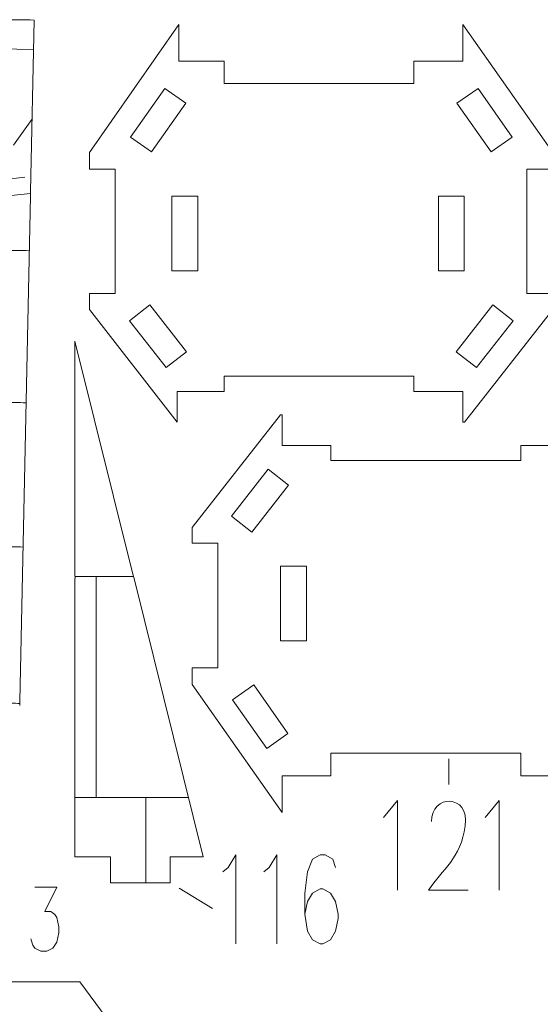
# Model space of a CAD drawing. Header units: inches. Extents: x -7.2 to 7.2, y -5.5 to 5.4.
# Tile 5 of 9: x -1.9 to 0.8, y 0.3 to 5.3. Entities that reach past the tile are written whole.
import ezdxf

# ---------------------------------------------------------------- set-up
doc = ezdxf.new("R2010")
doc.units = ezdxf.units.IN
doc.header["$MEASUREMENT"] = 0
doc.layers.add('Layer 1', color=7, linetype='Continuous')

msp = doc.modelspace()

# ---------------------------------------------------------------- linework, layer by layer
at = {"layer": 'Layer 1', "lineweight": 9}
for points, knots in [([(-1.7968, 4.4129), (-1.7968, 4.4129), (-1.7785, 5.2759), (-1.7785, 5.2759), (-1.7785, 5.2759), (-1.831, 5.2772), (-1.8943, 5.2778), (-1.9469, 5.2775), (-1.9469, 5.2775), (-2.508, 5.274), (-3.0654, 5.1842), (-3.5998, 5.0109), (-3.5998, 5.0109), (-3.5998, 5.0109), (-3.5701, 4.9091), (-3.5701, 4.9091)], [0, 0, 0, 0, 0.2, 0.2, 0.2, 0.2, 0.4, 0.4, 0.4, 0.4, 0.6, 0.6, 0.6, 0.6, 1, 1, 1, 1]), ([(-0.823, 5.0349), (-0.823, 5.0349), (-0.823, 5.0695), (-0.823, 5.0695), (-0.823, 5.0695), (-0.823, 5.0695), (-1.0504, 5.0695), (-1.0504, 5.0695), (-1.0504, 5.0695), (-1.0504, 5.0695), (-1.0504, 5.2538), (-1.0504, 5.2538), (-1.0504, 5.2538), (-1.0504, 5.2538), (-1.4998, 4.6088), (-1.4998, 4.6088), (-1.4998, 4.6088), (-1.4998, 4.6088), (-1.4998, 4.5254), (-1.4998, 4.5254), (-1.4998, 4.5254), (-1.4998, 4.5254), (-1.3713, 4.5254), (-1.3713, 4.5254), (-1.3713, 4.5254), (-1.3713, 4.5254), (-1.3713, 3.898), (-1.3713, 3.898), (-1.3713, 3.898), (-1.3713, 3.898), (-1.4998, 3.898), (-1.4998, 3.898), (-1.4998, 3.898), (-1.4998, 3.898), (-1.4998, 3.8179), (-1.4998, 3.8179), (-1.4998, 3.8179), (-1.4998, 3.8179), (-1.059, 3.2512), (-1.059, 3.2512), (-1.059, 3.2512), (-1.059, 3.2512), (-1.059, 3.4056), (-1.059, 3.4056), (-1.059, 3.4056), (-1.059, 3.4056), (-0.823, 3.4056), (-0.823, 3.4056), (-0.823, 3.4056), (-0.823, 3.4056), (-0.823, 3.4325), (-0.823, 3.4325)], [0, 0, 0, 0, 0.071429, 0.071429, 0.071429, 0.071429, 0.142857, 0.142857, 0.142857, 0.142857, 0.214286, 0.214286, 0.214286, 0.214286, 0.285714, 0.285714, 0.285714, 0.285714, 0.357143, 0.357143, 0.357143, 0.357143, 0.428571, 0.428571, 0.428571, 0.428571, 0.5, 0.5, 0.5, 0.5, 0.571429, 0.571429, 0.571429, 0.571429, 0.642857, 0.642857, 0.642857, 0.642857, 0.714286, 0.714286, 0.714286, 0.714286, 0.785714, 0.785714, 0.785714, 0.785714, 0.857143, 0.857143, 0.857143, 0.857143, 1, 1, 1, 1]), ([(0.1335, 3.4325), (0.1335, 3.4325), (0.1335, 3.4056), (0.1335, 3.4056), (0.1335, 3.4056), (0.1335, 3.4056), (0.3788, 3.4056), (0.3788, 3.4056), (0.3788, 3.4056), (0.3788, 3.4056), (0.3788, 3.2512), (0.3788, 3.2512), (0.3788, 3.2512), (0.3788, 3.2512), (0.3875, 3.2512), (0.3875, 3.2512), (0.3875, 3.2512), (0.3875, 3.2512), (0.8323, 3.8179), (0.8323, 3.8179), (0.8323, 3.8179), (0.8323, 3.8179), (0.8323, 3.898), (0.8323, 3.898), (0.8323, 3.898), (0.8323, 3.898), (0.7026, 3.898), (0.7026, 3.898), (0.7026, 3.898), (0.7026, 3.898), (0.7026, 4.5254), (0.7026, 4.5254), (0.7026, 4.5254), (0.7026, 4.5254), (0.8323, 4.5254), (0.8323, 4.5254), (0.8323, 4.5254), (0.8323, 4.5254), (0.8323, 4.6088), (0.8323, 4.6088), (0.8323, 4.6088), (0.8323, 4.6088), (0.3788, 5.2538), (0.3788, 5.2538), (0.3788, 5.2538), (0.3788, 5.2538), (0.3788, 5.0695), (0.3788, 5.0695), (0.3788, 5.0695), (0.3788, 5.0695), (0.1335, 5.0695), (0.1335, 5.0695), (0.1335, 5.0695), (0.1335, 5.0695), (0.1335, 5.0349), (0.1335, 5.0349)], [0, 0, 0, 0, 0.066667, 0.066667, 0.066667, 0.066667, 0.133333, 0.133333, 0.133333, 0.133333, 0.2, 0.2, 0.2, 0.2, 0.266667, 0.266667, 0.266667, 0.266667, 0.333333, 0.333333, 0.333333, 0.333333, 0.4, 0.4, 0.4, 0.4, 0.466667, 0.466667, 0.466667, 0.466667, 0.533333, 0.533333, 0.533333, 0.533333, 0.6, 0.6, 0.6, 0.6, 0.666667, 0.666667, 0.666667, 0.666667, 0.733333, 0.733333, 0.733333, 0.733333, 0.8, 0.8, 0.8, 0.8, 0.866667, 0.866667, 0.866667, 0.866667, 1, 1, 1, 1]), ([(0.1335, 5.0128), (0.1335, 5.0128), (0.1335, 4.956), (0.1335, 4.956), (0.1335, 4.956), (0.1335, 4.956), (-0.823, 4.956), (-0.823, 4.956), (-0.823, 4.956), (-0.823, 4.956), (-0.823, 5.0128), (-0.823, 5.0128)], [0, 0, 0, 0, 0.25, 0.25, 0.25, 0.25, 0.5, 0.5, 0.5, 0.5, 1, 1, 1, 1]), ([(-1.2941, 4.6861), (-1.2941, 4.6861), (-1.1217, 4.9316), (-1.1217, 4.9316), (-1.1217, 4.9316), (-1.1217, 4.9316), (-1.0153, 4.8569), (-1.0153, 4.8569), (-1.0153, 4.8569), (-1.0153, 4.8569), (-1.1877, 4.6114), (-1.1877, 4.6114), (-1.1877, 4.6114), (-1.1877, 4.6114), (-1.2941, 4.6861), (-1.2941, 4.6861)], [0, 0, 0, 0, 0.2, 0.2, 0.2, 0.2, 0.4, 0.4, 0.4, 0.4, 0.6, 0.6, 0.6, 0.6, 1, 1, 1, 1]), ([(0.6284, 4.6861), (0.6284, 4.6861), (0.522, 4.6114), (0.522, 4.6114), (0.522, 4.6114), (0.522, 4.6114), (0.3496, 4.8569), (0.3496, 4.8569), (0.3496, 4.8569), (0.3496, 4.8569), (0.456, 4.9316), (0.456, 4.9316), (0.456, 4.9316), (0.456, 4.9316), (0.6284, 4.6861), (0.6284, 4.6861)], [0, 0, 0, 0, 0.2, 0.2, 0.2, 0.2, 0.4, 0.4, 0.4, 0.4, 0.6, 0.6, 0.6, 0.6, 1, 1, 1, 1]), ([(-1.0853, 4.0128), (-1.0853, 4.0128), (-1.0853, 4.3887), (-1.0853, 4.3887), (-1.0853, 4.3887), (-1.0853, 4.3887), (-0.9553, 4.3887), (-0.9553, 4.3887), (-0.9553, 4.3887), (-0.9553, 4.3887), (-0.9553, 4.0128), (-0.9553, 4.0128), (-0.9553, 4.0128), (-0.9553, 4.0128), (-1.0853, 4.0128), (-1.0853, 4.0128)], [0, 0, 0, 0, 0.2, 0.2, 0.2, 0.2, 0.4, 0.4, 0.4, 0.4, 0.6, 0.6, 0.6, 0.6, 1, 1, 1, 1]), ([(0.2569, 4.0128), (0.2569, 4.0128), (0.2569, 4.3887), (0.2569, 4.3887), (0.2569, 4.3887), (0.2569, 4.3887), (0.3869, 4.3887), (0.3869, 4.3887), (0.3869, 4.3887), (0.3869, 4.3887), (0.3869, 4.0128), (0.3869, 4.0128), (0.3869, 4.0128), (0.3869, 4.0128), (0.2569, 4.0128), (0.2569, 4.0128)], [0, 0, 0, 0, 0.2, 0.2, 0.2, 0.2, 0.4, 0.4, 0.4, 0.4, 0.6, 0.6, 0.6, 0.6, 1, 1, 1, 1]), ([(-1.1967, 3.8413), (-1.1967, 3.8413), (-1.012, 3.605), (-1.012, 3.605), (-1.012, 3.605), (-1.012, 3.605), (-1.1144, 3.5249), (-1.1144, 3.5249), (-1.1144, 3.5249), (-1.1144, 3.5249), (-1.2992, 3.7612), (-1.2992, 3.7612), (-1.2992, 3.7612), (-1.2992, 3.7612), (-1.1967, 3.8413), (-1.1967, 3.8413)], [0, 0, 0, 0, 0.2, 0.2, 0.2, 0.2, 0.4, 0.4, 0.4, 0.4, 0.6, 0.6, 0.6, 0.6, 1, 1, 1, 1]), ([(0.4487, 3.5249), (0.4487, 3.5249), (0.3463, 3.605), (0.3463, 3.605), (0.3463, 3.605), (0.3463, 3.605), (0.5311, 3.8413), (0.5311, 3.8413), (0.5311, 3.8413), (0.5311, 3.8413), (0.6335, 3.7612), (0.6335, 3.7612), (0.6335, 3.7612), (0.6335, 3.7612), (0.4487, 3.5249), (0.4487, 3.5249)], [0, 0, 0, 0, 0.2, 0.2, 0.2, 0.2, 0.4, 0.4, 0.4, 0.4, 0.6, 0.6, 0.6, 0.6, 1, 1, 1, 1]), ([(-1.2814, 2.4839), (-1.2814, 2.4839), (-1.5735, 3.6577), (-1.5735, 3.6577), (-1.5735, 3.6577), (-1.5735, 3.6577), (-1.5735, 2.4842), (-1.5735, 2.4842)], [0, 0, 0, 0, 0.333333, 0.333333, 0.333333, 0.333333, 1, 1, 1, 1]), ([(-0.823, 3.4547), (-0.823, 3.4547), (-0.823, 3.4816), (-0.823, 3.4816), (-0.823, 3.4816), (-0.823, 3.4816), (0.1335, 3.4816), (0.1335, 3.4816), (0.1335, 3.4816), (0.1335, 3.4816), (0.1335, 3.4547), (0.1335, 3.4547)], [0, 0, 0, 0, 0.25, 0.25, 0.25, 0.25, 0.5, 0.5, 0.5, 0.5, 1, 1, 1, 1]), ([(-0.2849, 3.1019), (-0.2849, 3.1019), (-0.2849, 3.1327), (-0.2849, 3.1327), (-0.2849, 3.1327), (-0.2849, 3.1327), (-0.5302, 3.1327), (-0.5302, 3.1327), (-0.5302, 3.1327), (-0.5302, 3.1327), (-0.5302, 3.2872), (-0.5302, 3.2872), (-0.5302, 3.2872), (-0.5302, 3.2872), (-0.5389, 3.2872), (-0.5389, 3.2872), (-0.5389, 3.2872), (-0.5389, 3.2872), (-0.9837, 2.7205), (-0.9837, 2.7205), (-0.9837, 2.7205), (-0.9837, 2.7205), (-0.9837, 2.6403), (-0.9837, 2.6403), (-0.9837, 2.6403), (-0.9837, 2.6403), (-0.854, 2.6403), (-0.854, 2.6403), (-0.854, 2.6403), (-0.854, 2.6403), (-0.854, 2.4031), (-0.854, 2.4031), (-0.854, 2.4031), (-0.854, 2.4031), (-0.854, 2.0129), (-0.854, 2.0129), (-0.854, 2.0129), (-0.854, 2.0129), (-0.9837, 2.0129), (-0.9837, 2.0129), (-0.9837, 2.0129), (-0.9837, 2.0129), (-0.9837, 1.9296), (-0.9837, 1.9296), (-0.9837, 1.9296), (-0.9837, 1.9296), (-0.5302, 1.2846), (-0.5302, 1.2846), (-0.5302, 1.2846), (-0.5302, 1.2846), (-0.5302, 1.4688), (-0.5302, 1.4688), (-0.5302, 1.4688), (-0.5302, 1.4688), (-0.2849, 1.4688), (-0.2849, 1.4688), (-0.2849, 1.4688), (-0.2849, 1.4688), (-0.2849, 1.5184), (-0.2849, 1.5184)], [0, 0, 0, 0, 0.0625, 0.0625, 0.0625, 0.0625, 0.125, 0.125, 0.125, 0.125, 0.1875, 0.1875, 0.1875, 0.1875, 0.25, 0.25, 0.25, 0.25, 0.3125, 0.3125, 0.3125, 0.3125, 0.375, 0.375, 0.375, 0.375, 0.4375, 0.4375, 0.4375, 0.4375, 0.5, 0.5, 0.5, 0.5, 0.5625, 0.5625, 0.5625, 0.5625, 0.625, 0.625, 0.625, 0.625, 0.6875, 0.6875, 0.6875, 0.6875, 0.75, 0.75, 0.75, 0.75, 0.8125, 0.8125, 0.8125, 0.8125, 0.875, 0.875, 0.875, 0.875, 1, 1, 1, 1]), ([(0.6716, 1.5184), (0.6716, 1.5184), (0.6716, 1.4688), (0.6716, 1.4688), (0.6716, 1.4688), (0.6716, 1.4688), (0.899, 1.4688), (0.899, 1.4688), (0.899, 1.4688), (0.899, 1.4688), (0.899, 1.2846), (0.899, 1.2846), (0.899, 1.2846), (0.899, 1.2846), (1.3484, 1.9296), (1.3484, 1.9296), (1.3484, 1.9296), (1.3484, 1.9296), (1.3484, 2.0129), (1.3484, 2.0129), (1.3484, 2.0129), (1.3484, 2.0129), (1.2199, 2.0129), (1.2199, 2.0129), (1.2199, 2.0129), (1.2199, 2.0129), (1.2199, 2.2642), (1.2199, 2.2642), (1.2199, 2.2642), (1.2199, 2.2642), (1.2199, 2.6403), (1.2199, 2.6403), (1.2199, 2.6403), (1.2199, 2.6403), (1.3484, 2.6403), (1.3484, 2.6403), (1.3484, 2.6403), (1.3484, 2.6403), (1.3484, 2.7205), (1.3484, 2.7205), (1.3484, 2.7205), (1.3484, 2.7205), (0.9076, 3.2872), (0.9076, 3.2872), (0.9076, 3.2872), (0.9076, 3.2872), (0.9076, 3.1327), (0.9076, 3.1327), (0.9076, 3.1327), (0.9076, 3.1327), (0.6716, 3.1327), (0.6716, 3.1327), (0.6716, 3.1327), (0.6716, 3.1327), (0.6716, 3.1019), (0.6716, 3.1019)], [0, 0, 0, 0, 0.066667, 0.066667, 0.066667, 0.066667, 0.133333, 0.133333, 0.133333, 0.133333, 0.2, 0.2, 0.2, 0.2, 0.266667, 0.266667, 0.266667, 0.266667, 0.333333, 0.333333, 0.333333, 0.333333, 0.4, 0.4, 0.4, 0.4, 0.466667, 0.466667, 0.466667, 0.466667, 0.533333, 0.533333, 0.533333, 0.533333, 0.6, 0.6, 0.6, 0.6, 0.666667, 0.666667, 0.666667, 0.666667, 0.733333, 0.733333, 0.733333, 0.733333, 0.8, 0.8, 0.8, 0.8, 0.866667, 0.866667, 0.866667, 0.866667, 1, 1, 1, 1]), ([(0.6716, 3.0797), (0.6716, 3.0797), (0.6716, 3.0568), (0.6716, 3.0568), (0.6716, 3.0568), (0.6716, 3.0568), (-0.2849, 3.0568), (-0.2849, 3.0568), (-0.2849, 3.0568), (-0.2849, 3.0568), (-0.2849, 3.0797), (-0.2849, 3.0797)], [0, 0, 0, 0, 0.25, 0.25, 0.25, 0.25, 0.5, 0.5, 0.5, 0.5, 1, 1, 1, 1]), ([(-0.6001, 3.0135), (-0.6001, 3.0135), (-0.4977, 2.9334), (-0.4977, 2.9334), (-0.4977, 2.9334), (-0.4977, 2.9334), (-0.6825, 2.6971), (-0.6825, 2.6971), (-0.6825, 2.6971), (-0.6825, 2.6971), (-0.7849, 2.7771), (-0.7849, 2.7771), (-0.7849, 2.7771), (-0.7849, 2.7771), (-0.6001, 3.0135), (-0.6001, 3.0135)], [0, 0, 0, 0, 0.2, 0.2, 0.2, 0.2, 0.4, 0.4, 0.4, 0.4, 0.6, 0.6, 0.6, 0.6, 1, 1, 1, 1]), ([(-0.4083, 2.5256), (-0.4083, 2.5256), (-0.4083, 2.1496), (-0.4083, 2.1496), (-0.4083, 2.1496), (-0.4083, 2.1496), (-0.5383, 2.1496), (-0.5383, 2.1496), (-0.5383, 2.1496), (-0.5383, 2.1496), (-0.5383, 2.5256), (-0.5383, 2.5256), (-0.5383, 2.5256), (-0.5383, 2.5256), (-0.4083, 2.5256), (-0.4083, 2.5256)], [0, 0, 0, 0, 0.2, 0.2, 0.2, 0.2, 0.4, 0.4, 0.4, 0.4, 0.6, 0.6, 0.6, 0.6, 1, 1, 1, 1]), ([(-1.5735, 2.4621), (-1.5735, 2.4621), (-1.5735, 1.0606), (-1.5735, 1.0606), (-1.5735, 1.0606), (-1.5735, 1.0606), (-1.3941, 1.0606), (-1.3941, 1.0606), (-1.3941, 1.0606), (-1.3941, 1.0606), (-1.3941, 1.0067), (-1.3941, 1.0067)], [0, 0, 0, 0, 0.25, 0.25, 0.25, 0.25, 0.5, 0.5, 0.5, 0.5, 1, 1, 1, 1]), ([(-1.0941, 1.0067), (-1.0941, 1.0067), (-1.0941, 1.0606), (-1.0941, 1.0606), (-1.0941, 1.0606), (-1.0941, 1.0606), (-0.9273, 1.0606), (-0.9273, 1.0606), (-0.9273, 1.0606), (-0.9273, 1.0606), (-1.2761, 2.4624), (-1.2761, 2.4624)], [0, 0, 0, 0, 0.25, 0.25, 0.25, 0.25, 0.5, 0.5, 0.5, 0.5, 1, 1, 1, 1]), ([(-0.7798, 1.8523), (-0.7798, 1.8523), (-0.6734, 1.927), (-0.6734, 1.927), (-0.6734, 1.927), (-0.6734, 1.927), (-0.501, 1.6815), (-0.501, 1.6815), (-0.501, 1.6815), (-0.501, 1.6815), (-0.6074, 1.6068), (-0.6074, 1.6068), (-0.6074, 1.6068), (-0.6074, 1.6068), (-0.7798, 1.8523), (-0.7798, 1.8523)], [0, 0, 0, 0, 0.2, 0.2, 0.2, 0.2, 0.4, 0.4, 0.4, 0.4, 0.6, 0.6, 0.6, 0.6, 1, 1, 1, 1]), ([(-0.2849, 1.5406), (-0.2849, 1.5406), (-0.2849, 1.5824), (-0.2849, 1.5824), (-0.2849, 1.5824), (-0.2849, 1.5824), (0.6716, 1.5824), (0.6716, 1.5824), (0.6716, 1.5824), (0.6716, 1.5824), (0.6716, 1.5406), (0.6716, 1.5406)], [0, 0, 0, 0, 0.25, 0.25, 0.25, 0.25, 0.5, 0.5, 0.5, 0.5, 1, 1, 1, 1]), ([(-1.3941, 0.9845), (-1.3941, 0.9845), (-1.3941, 0.9306), (-1.3941, 0.9306), (-1.3941, 0.9306), (-1.3941, 0.9306), (-1.0941, 0.9306), (-1.0941, 0.9306), (-1.0941, 0.9306), (-1.0941, 0.9306), (-1.0941, 0.9845), (-1.0941, 0.9845)], [0, 0, 0, 0, 0.25, 0.25, 0.25, 0.25, 0.5, 0.5, 0.5, 0.5, 1, 1, 1, 1]), ([(-1.2839, 0.0202), (-1.2839, 0.0202), (-1.2839, 0.0726), (-1.2839, 0.0726), (-1.2839, 0.0726), (-1.2839, 0.0726), (-1.5483, 0.4313), (-1.5483, 0.4313), (-1.5483, 0.4313), (-1.5483, 0.4313), (-2.7679, 0.4313), (-2.7679, 0.4313), (-2.7679, 0.4313), (-2.7679, 0.4313), (-3.0447, 0.0559), (-3.0447, 0.0559), (-3.0447, 0.0559), (-3.0447, 0.0559), (-3.0447, 0.0202), (-3.0447, 0.0202)], [0, 0, 0, 0, 0.166667, 0.166667, 0.166667, 0.166667, 0.333333, 0.333333, 0.333333, 0.333333, 0.5, 0.5, 0.5, 0.5, 0.666667, 0.666667, 0.666667, 0.666667, 1, 1, 1, 1])]:
    msp.add_open_spline(points, degree=3, knots=knots, dxfattribs=at)
at = {"layer": 'Layer 1', "color": 5, "lineweight": 9}
for points in [[(-1.951, 5.1317), (-1.951, 5.1317), (-1.7816, 5.1281), (-1.7816, 5.1281)], [(-1.8832, 4.6449), (-1.8832, 4.6449), (-1.7908, 4.7743), (-1.7908, 4.7743)], [(-1.2788, 2.4731), (-1.2788, 2.4731), (-1.5735, 2.4731), (-1.5735, 2.4731)], [(-1.4663, 1.3601), (-1.4663, 1.3601), (-1.4663, 2.4731), (-1.4663, 2.4731)], [(-1.0018, 1.3601), (-1.0018, 1.3601), (-1.5735, 1.3601), (-1.5735, 1.3601)], [(-1.2163, 1.3601), (-1.2163, 1.3601), (-1.2163, 0.9306), (-1.2163, 0.9306)]]:
    msp.add_open_spline(points, degree=3, dxfattribs=at)
at = {"layer": 'Layer 1', "color": 1, "lineweight": 9}
for points in [[(-0.823, 5.0128), (-0.823, 5.0128), (-0.823, 5.0349), (-0.823, 5.0349)], [(0.1335, 5.0128), (0.1335, 5.0128), (0.1335, 5.0349), (0.1335, 5.0349)], [(-1.7973, 4.3908), (-1.7973, 4.3908), (-1.7968, 4.4129), (-1.7968, 4.4129)], [(-0.823, 3.4325), (-0.823, 3.4325), (-0.823, 3.4547), (-0.823, 3.4547)], [(0.1335, 3.4325), (0.1335, 3.4325), (0.1335, 3.4547), (0.1335, 3.4547)], [(-0.2853, 3.0797), (-0.2853, 3.0797), (-0.2846, 3.1019), (-0.2846, 3.1019)], [(0.6713, 3.0797), (0.6713, 3.0797), (0.672, 3.1019), (0.672, 3.1019)], [(-1.5734, 2.4621), (-1.5734, 2.4621), (-1.5735, 2.4842), (-1.5735, 2.4842)], [(-1.2761, 2.4624), (-1.2761, 2.4624), (-1.2814, 2.4839), (-1.2814, 2.4839)], [(-1.8519, 1.8225), (-1.8519, 1.8225), (-1.8514, 1.8446), (-1.8514, 1.8446)], [(-0.2849, 1.5184), (-0.2849, 1.5184), (-0.2849, 1.5406), (-0.2849, 1.5406)], [(0.3087, 1.4252), (0.3087, 1.4252), (0.3087, 1.555), (0.3087, 1.555)], [(0.6716, 1.5184), (0.6716, 1.5184), (0.6716, 1.5406), (0.6716, 1.5406)], [(-1.3941, 0.9845), (-1.3941, 0.9845), (-1.3941, 1.0067), (-1.3941, 1.0067)], [(-1.0941, 0.9845), (-1.0941, 0.9845), (-1.0941, 1.0067), (-1.0941, 1.0067)], [(-0.8802, 0.8006), (-0.8802, 0.8006), (-1.0497, 0.9036), (-1.0497, 0.9036)]]:
    msp.add_open_spline(points, degree=3, dxfattribs=at)
at = {"layer": 'Layer 1', "color": 5, "lineweight": 9}
for points in [[(-1.797, 4.4018), (-1.797, 4.4018), (-2.5474, 4.3242), (-2.5474, 4.3242), (-2.5474, 4.3242), (-2.5474, 4.3242), (-2.8477, 4.5722), (-2.8477, 4.5722)], [(-1.8255, 4.484), (-1.8255, 4.484), (-2.3906, 4.4179), (-2.3906, 4.4179), (-2.3906, 4.4179), (-2.3906, 4.4179), (-2.4445, 4.3349), (-2.4445, 4.3349)], [(-3.2773, 3.9064), (-2.8545, 4.0425), (-2.4036, 4.116), (-1.9355, 4.116), (-1.9355, 4.116), (-1.8912, 4.116), (-1.8471, 4.1153), (-1.8032, 4.114)], [(-3.0624, 3.1704), (-2.7079, 3.2869), (-2.329, 3.3499), (-1.9355, 3.3499), (-1.9355, 3.3499), (-1.8967, 3.3499), (-1.858, 3.3493), (-1.8194, 3.3481)], [(-2.266, 2.6044), (-2.1576, 2.6168), (-2.0473, 2.6231), (-1.9355, 2.6231), (-1.9355, 2.6231), (-1.9018, 2.6231), (-1.8683, 2.6226), (-1.8349, 2.6214)], [(-2.6374, 1.7146), (-2.418, 1.7927), (-2.1817, 1.8352), (-1.9355, 1.8352), (-1.9355, 1.8352), (-1.9074, 1.8352), (-1.8795, 1.8346), (-1.8516, 1.8335)]]:
    msp.add_open_spline(points, degree=3, knots=[0, 0, 0, 0, 0.333333, 0.333333, 0.333333, 0.333333, 1, 1, 1, 1], dxfattribs=at)
at = {"layer": 'Layer 1', "lineweight": 9}
msp.add_open_spline([(-1.8514, 1.8446), (-1.8514, 1.8446), (-1.7973, 4.3908), (-1.7973, 4.3908)], degree=3, dxfattribs=at)
at = {"layer": 'Layer 1', "color": 1, "lineweight": 9}
for points, knots in [([(-0.0199, 1.2595), (-0.0199, 1.2595), (0.0508, 1.3454), (0.0508, 1.3454), (0.0508, 1.3454), (0.0508, 1.3454), (0.0508, 0.893), (0.0508, 0.893)], [0, 0, 0, 0, 0.333333, 0.333333, 0.333333, 0.333333, 1, 1, 1, 1]), ([(0.2212, 1.2381), (0.2212, 1.3766), (0.414, 1.3807), (0.3916, 1.2162), (0.3916, 1.2162), (0.3692, 1.0516), (0.2761, 0.998), (0.2071, 0.893), (0.2071, 0.893), (0.2071, 0.893), (0.4061, 0.893), (0.4061, 0.893)], [0, 0, 0, 0, 0.25, 0.25, 0.25, 0.25, 0.5, 0.5, 0.5, 0.5, 1, 1, 1, 1]), ([(0.4913, 1.2595), (0.4913, 1.2595), (0.562, 1.3454), (0.562, 1.3454), (0.562, 1.3454), (0.562, 1.3454), (0.562, 0.893), (0.562, 0.893)], [0, 0, 0, 0, 0.333333, 0.333333, 0.333333, 0.333333, 1, 1, 1, 1]), ([(-0.8283, 0.9849), (-0.8283, 0.9849), (-0.8024, 1.0067), (-0.8024, 1.0067), (-0.8024, 1.0067), (-0.8024, 1.0067), (-0.7637, 1.0708), (-0.7637, 1.0708), (-0.7637, 1.0708), (-0.7637, 1.0708), (-0.7637, 0.622), (-0.7637, 0.622)], [0, 0, 0, 0, 0.25, 0.25, 0.25, 0.25, 0.5, 0.5, 0.5, 0.5, 1, 1, 1, 1]), ([(-0.6223, 0.9849), (-0.6223, 0.9849), (-0.5964, 1.0067), (-0.5964, 1.0067), (-0.5964, 1.0067), (-0.5964, 1.0067), (-0.5577, 1.0708), (-0.5577, 1.0708), (-0.5577, 1.0708), (-0.5577, 1.0708), (-0.5577, 0.622), (-0.5577, 0.622)], [0, 0, 0, 0, 0.25, 0.25, 0.25, 0.25, 0.5, 0.5, 0.5, 0.5, 1, 1, 1, 1]), ([(-0.2612, 1.0067), (-0.2612, 1.0067), (-0.2743, 1.049), (-0.2743, 1.049), (-0.2743, 1.049), (-0.2743, 1.049), (-0.313, 1.0708), (-0.313, 1.0708), (-0.313, 1.0708), (-0.313, 1.0708), (-0.3385, 1.0708), (-0.3385, 1.0708), (-0.3385, 1.0708), (-0.3385, 1.0708), (-0.3771, 1.049), (-0.3771, 1.049), (-0.3771, 1.049), (-0.3771, 1.049), (-0.4031, 0.9849), (-0.4031, 0.9849), (-0.4031, 0.9849), (-0.4031, 0.9849), (-0.4158, 0.8784), (-0.4158, 0.8784), (-0.4158, 0.8784), (-0.4158, 0.8784), (-0.4158, 0.7714), (-0.4158, 0.7714), (-0.4158, 0.7714), (-0.4158, 0.7714), (-0.4031, 0.6861), (-0.4031, 0.6861), (-0.4031, 0.6861), (-0.4031, 0.6861), (-0.3771, 0.6431), (-0.3771, 0.6431), (-0.3771, 0.6431), (-0.3771, 0.6431), (-0.3385, 0.622), (-0.3385, 0.622), (-0.3385, 0.622), (-0.3385, 0.622), (-0.3257, 0.622), (-0.3257, 0.622), (-0.3257, 0.622), (-0.3257, 0.622), (-0.2871, 0.6431), (-0.2871, 0.6431), (-0.2871, 0.6431), (-0.2871, 0.6431), (-0.2612, 0.6861), (-0.2612, 0.6861), (-0.2612, 0.6861), (-0.2612, 0.6861), (-0.2484, 0.7502), (-0.2484, 0.7502), (-0.2484, 0.7502), (-0.2484, 0.7502), (-0.2484, 0.7714), (-0.2484, 0.7714), (-0.2484, 0.7714), (-0.2484, 0.7714), (-0.2612, 0.8355), (-0.2612, 0.8355), (-0.2612, 0.8355), (-0.2612, 0.8355), (-0.2871, 0.8784), (-0.2871, 0.8784), (-0.2871, 0.8784), (-0.2871, 0.8784), (-0.3257, 0.8996), (-0.3257, 0.8996), (-0.3257, 0.8996), (-0.3257, 0.8996), (-0.3385, 0.8996), (-0.3385, 0.8996), (-0.3385, 0.8996), (-0.3385, 0.8996), (-0.3771, 0.8784), (-0.3771, 0.8784), (-0.3771, 0.8784), (-0.3771, 0.8784), (-0.4031, 0.8355), (-0.4031, 0.8355), (-0.4031, 0.8355), (-0.4031, 0.8355), (-0.4158, 0.7714), (-0.4158, 0.7714)], [0, 0, 0, 0, 0.043478, 0.043478, 0.043478, 0.043478, 0.086957, 0.086957, 0.086957, 0.086957, 0.130435, 0.130435, 0.130435, 0.130435, 0.173913, 0.173913, 0.173913, 0.173913, 0.217391, 0.217391, 0.217391, 0.217391, 0.26087, 0.26087, 0.26087, 0.26087, 0.304348, 0.304348, 0.304348, 0.304348, 0.347826, 0.347826, 0.347826, 0.347826, 0.391304, 0.391304, 0.391304, 0.391304, 0.434783, 0.434783, 0.434783, 0.434783, 0.478261, 0.478261, 0.478261, 0.478261, 0.521739, 0.521739, 0.521739, 0.521739, 0.565217, 0.565217, 0.565217, 0.565217, 0.608696, 0.608696, 0.608696, 0.608696, 0.652174, 0.652174, 0.652174, 0.652174, 0.695652, 0.695652, 0.695652, 0.695652, 0.73913, 0.73913, 0.73913, 0.73913, 0.782609, 0.782609, 0.782609, 0.782609, 0.826087, 0.826087, 0.826087, 0.826087, 0.869565, 0.869565, 0.869565, 0.869565, 0.913043, 0.913043, 0.913043, 0.913043, 1, 1, 1, 1]), ([(-1.7762, 0.9082), (-1.7762, 0.9082), (-1.6648, 0.9082), (-1.6648, 0.9082), (-1.6648, 0.9082), (-1.6648, 0.9082), (-1.7255, 0.7857), (-1.7255, 0.7857), (-1.7255, 0.7857), (-1.7255, 0.7857), (-1.6951, 0.7857), (-1.6951, 0.7857), (-1.6951, 0.7857), (-1.6951, 0.7857), (-1.6748, 0.77), (-1.6748, 0.77), (-1.6748, 0.77), (-1.6748, 0.77), (-1.6648, 0.7548), (-1.6648, 0.7548), (-1.6648, 0.7548), (-1.6648, 0.7548), (-1.6548, 0.7087), (-1.6548, 0.7087), (-1.6548, 0.7087), (-1.6548, 0.7087), (-1.6548, 0.6778), (-1.6548, 0.6778), (-1.6548, 0.6778), (-1.6548, 0.6778), (-1.6648, 0.6318), (-1.6648, 0.6318), (-1.6648, 0.6318), (-1.6648, 0.6318), (-1.6851, 0.6014), (-1.6851, 0.6014), (-1.6851, 0.6014), (-1.6851, 0.6014), (-1.7155, 0.5857), (-1.7155, 0.5857), (-1.7155, 0.5857), (-1.7155, 0.5857), (-1.7459, 0.5857), (-1.7459, 0.5857), (-1.7459, 0.5857), (-1.7459, 0.5857), (-1.7762, 0.6014), (-1.7762, 0.6014), (-1.7762, 0.6014), (-1.7762, 0.6014), (-1.7863, 0.6166), (-1.7863, 0.6166), (-1.7863, 0.6166), (-1.7863, 0.6166), (-1.7963, 0.6474), (-1.7963, 0.6474)], [0, 0, 0, 0, 0.066667, 0.066667, 0.066667, 0.066667, 0.133333, 0.133333, 0.133333, 0.133333, 0.2, 0.2, 0.2, 0.2, 0.266667, 0.266667, 0.266667, 0.266667, 0.333333, 0.333333, 0.333333, 0.333333, 0.4, 0.4, 0.4, 0.4, 0.466667, 0.466667, 0.466667, 0.466667, 0.533333, 0.533333, 0.533333, 0.533333, 0.6, 0.6, 0.6, 0.6, 0.666667, 0.666667, 0.666667, 0.666667, 0.733333, 0.733333, 0.733333, 0.733333, 0.8, 0.8, 0.8, 0.8, 0.866667, 0.866667, 0.866667, 0.866667, 1, 1, 1, 1])]:
    msp.add_open_spline(points, degree=3, knots=knots, dxfattribs=at)

doc.saveas('drawing.dxf')
